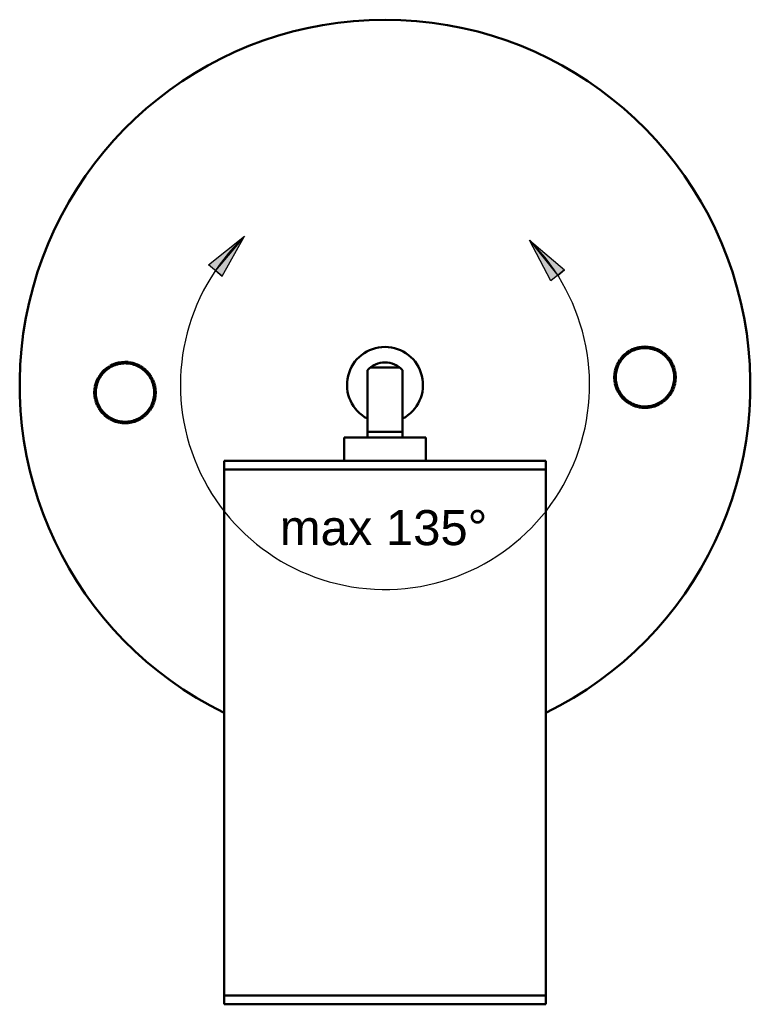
# Model space of a CAD drawing. Header units: millimetres. Extents: x 230 to 618, y 105 to 473.
# Tile 1 of 3: x 231 to 356, y 105 to 274. Entities that reach past the tile are written whole.
import ezdxf

# ---------------------------------------------------------------- set-up
doc = ezdxf.new("R2010")
doc.units = ezdxf.units.MM
doc.header["$LTSCALE"] = 2
for name, color, linetype, lineweight in [('Geometria szkicu (ISO)', 7, 'Continuous', 25), ('Kreskowanie (ISO)', 7, 'Continuous', 18), ('Symbol (ISO)', 7, 'Continuous', 25), ('Widoczne (ISO)', 7, 'Continuous', 50)]:
    doc.layers.add(name, color=color, linetype=linetype, lineweight=lineweight)
doc.styles.add('Tekst notatki (ISO)', font='arial.ttf')

msp = doc.modelspace()

# ---------------------------------------------------------------- hatches: boundary and pattern name
at = {"layer": 'Kreskowanie (ISO)'}
h = msp.add_hatch(color=256, dxfattribs=at)
edge = h.paths.add_edge_path()
edge.add_arc((293.71, 211.23), 35, 133.3928, 146.0235)
edge.add_line((264.69, 230.79), (263.54, 231.76))
edge.add_line((263.54, 231.76), (269.66, 236.67))
h = msp.add_hatch(color=256, dxfattribs=at)
edge = h.paths.add_edge_path()
edge.add_arc((293.71, 211.23), 35, 133.3928, 146.0235)
edge.add_line((264.69, 230.79), (269.66, 236.67))
for points in [[(269.66, 236.67), (264.69, 230.79), (265.83, 229.82)], [(318.46, 235.98), (323.27, 229.97), (322.1, 229.03)]]:
    msp.add_hatch(color=256, dxfattribs=at).paths.add_polyline_path(points)
h = msp.add_hatch(color=256, dxfattribs=at)
edge = h.paths.add_edge_path()
edge.add_line((318.46, 235.98), (323.27, 229.97))
edge.add_arc((293.71, 211.23), 35, 32.3694, 45)
h = msp.add_hatch(color=256, dxfattribs=at)
edge = h.paths.add_edge_path()
edge.add_arc((293.71, 211.23), 35, 32.3694, 45)
edge.add_line((318.46, 235.98), (324.44, 230.91))
edge.add_line((324.44, 230.91), (323.27, 229.97))

# ---------------------------------------------------------------- linework, layer by layer
at = {"layer": 'Geometria szkicu (ISO)'}
for p, q in [((263.54, 231.76), (269.66, 236.67)), ((269.66, 236.67), (264.69, 230.79)), ((265.83, 229.82), (269.66, 236.67)), ((318.46, 235.98), (323.27, 229.97)), ((322.1, 229.03), (318.46, 235.98)), ((318.46, 235.98), (324.44, 230.91)), ((265.83, 229.82), (263.54, 231.76)), ((324.44, 230.91), (322.1, 229.03)), ((323.27, 229.97), (324.44, 230.91)), ((264.69, 230.79), (265.83, 229.82))]:
    msp.add_line(p, q, dxfattribs=at)
msp.add_arc((293.71, 211.23), 35, 133.3928, 45, dxfattribs=at)
at = {"layer": 'Widoczne (ISO)'}
for p, q in [((336.06, 217.35), (336.53, 217.53)), ((336.62, 217.29), (336.53, 217.53)), ((336.57, 217.54), (337.06, 217.67)), ((336.64, 217.3), (336.57, 217.54)), ((336.64, 217.3), (336.88, 217.37)), ((336.88, 217.37), (337.12, 217.43)), ((337.12, 217.43), (337.06, 217.67)), ((337.11, 217.68), (337.6, 217.76)), ((337.15, 217.44), (337.11, 217.68)), ((337.15, 217.44), (337.39, 217.48)), ((337.39, 217.48), (337.64, 217.52)), ((337.64, 217.52), (337.6, 217.76)), ((337.65, 217.77), (338.15, 217.8)), ((337.66, 217.52), (337.65, 217.77)), ((337.66, 217.52), (337.91, 217.53)), ((337.91, 217.53), (338.16, 217.55)), ((338.16, 217.55), (338.15, 217.8)), ((338.19, 217.55), (338.2, 217.8)), ((338.19, 217.55), (338.44, 217.54)), ((338.2, 217.8), (338.7, 217.77)), ((338.44, 217.54), (338.69, 217.52)), ((338.69, 217.52), (338.7, 217.77)), ((338.71, 217.52), (338.75, 217.77)), ((338.71, 217.52), (338.96, 217.48)), ((338.75, 217.77), (339.24, 217.69)), ((338.96, 217.48), (339.2, 217.44)), ((339.2, 217.44), (339.24, 217.69)), ((339.23, 217.44), (339.29, 217.68)), ((339.23, 217.44), (339.47, 217.38)), ((339.29, 217.68), (339.77, 217.55)), ((339.47, 217.38), (339.71, 217.31)), ((339.71, 217.31), (339.77, 217.55)), ((339.73, 217.3), (339.82, 217.54)), ((339.82, 217.54), (340.29, 217.36)), ((333.94, 215.64), (334.26, 216.03)), ((334.45, 215.87), (334.26, 216.03)), ((334.29, 216.07), (334.64, 216.42)), ((334.47, 215.89), (334.29, 216.07)), ((334.29, 215.68), (334.45, 215.87)), ((334.47, 215.89), (334.64, 216.07)), ((334.82, 216.24), (334.64, 216.42)), ((334.64, 216.07), (334.82, 216.24)), ((334.68, 216.45), (335.07, 216.77)), ((334.84, 216.26), (334.68, 216.45)), ((334.84, 216.26), (335.03, 216.42)), ((335.03, 216.42), (335.23, 216.58)), ((335.23, 216.58), (335.07, 216.77)), ((335.11, 216.8), (335.53, 217.07)), ((335.24, 216.59), (335.11, 216.8)), ((335.24, 216.59), (335.45, 216.73)), ((335.45, 216.73), (335.66, 216.86)), ((335.66, 216.86), (335.53, 217.07)), ((335.57, 217.1), (336.01, 217.33)), ((335.68, 216.88), (335.57, 217.1)), ((335.68, 216.88), (335.91, 216.99)), ((335.91, 216.99), (336.13, 217.1)), ((336.13, 217.1), (336.01, 217.33)), ((336.15, 217.11), (336.06, 217.35)), ((336.15, 217.11), (336.38, 217.2)), ((336.38, 217.2), (336.62, 217.29)), ((339.73, 217.3), (339.97, 217.22)), ((339.97, 217.22), (340.2, 217.13)), ((340.2, 217.13), (340.29, 217.36)), ((340.22, 217.12), (340.34, 217.34)), ((340.22, 217.12), (340.45, 217)), ((340.34, 217.34), (340.78, 217.11)), ((340.45, 217), (340.67, 216.89)), ((340.67, 216.89), (340.78, 217.11)), ((340.69, 216.88), (340.83, 217.09)), ((340.69, 216.88), (340.9, 216.74)), ((340.83, 217.09), (341.25, 216.82)), ((340.9, 216.74), (341.11, 216.61)), ((341.11, 216.61), (341.25, 216.82)), ((341.13, 216.59), (341.29, 216.79)), ((341.13, 216.59), (341.32, 216.44)), ((341.29, 216.79), (341.68, 216.48)), ((341.32, 216.44), (341.52, 216.28)), ((341.52, 216.28), (341.68, 216.48)), ((341.54, 216.26), (341.71, 216.44)), ((341.54, 216.26), (341.71, 216.09)), ((341.71, 216.44), (342.07, 216.09)), ((341.71, 216.09), (341.89, 215.91)), ((341.89, 215.91), (342.07, 216.09)), ((341.91, 215.89), (342.1, 216.05)), ((341.91, 215.89), (342.07, 215.7)), ((342.07, 215.7), (342.22, 215.51)), ((342.1, 216.05), (342.42, 215.67)), ((245.72, 213.84), (246.11, 214.15)), ((246.26, 213.96), (246.11, 214.15)), ((246.15, 214.18), (246.56, 214.46)), ((246.28, 213.97), (246.15, 214.18)), ((246.28, 213.97), (246.49, 214.11)), ((246.49, 214.11), (246.7, 214.25)), ((246.7, 214.25), (246.56, 214.46)), ((246.61, 214.48), (247.05, 214.71)), ((246.72, 214.26), (246.61, 214.48)), ((246.72, 214.26), (246.94, 214.37)), ((246.94, 214.37), (247.17, 214.49)), ((247.17, 214.49), (247.05, 214.71)), ((247.1, 214.73), (247.57, 214.91)), ((247.19, 214.5), (247.1, 214.73)), ((247.19, 214.5), (247.42, 214.59)), ((247.42, 214.59), (247.66, 214.68)), ((247.66, 214.68), (247.57, 214.91)), ((247.61, 214.93), (248.1, 215.06)), ((247.68, 214.69), (247.61, 214.93)), ((247.68, 214.69), (247.92, 214.75)), ((247.92, 214.75), (248.16, 214.82)), ((248.16, 214.82), (248.1, 215.06)), ((248.14, 215.07), (248.64, 215.15)), ((248.18, 214.82), (248.14, 215.07)), ((248.18, 214.82), (248.43, 214.86)), ((248.43, 214.86), (248.68, 214.9)), ((248.68, 214.9), (248.64, 215.15)), ((248.69, 215.15), (249.19, 215.18)), ((248.7, 214.9), (248.69, 215.15)), ((248.7, 214.9), (248.95, 214.92)), ((248.95, 214.92), (249.2, 214.93)), ((249.2, 214.93), (249.19, 215.18)), ((249.23, 214.93), (249.24, 215.18)), ((249.23, 214.93), (249.47, 214.92)), ((249.24, 215.18), (249.74, 215.16)), ((249.47, 214.92), (249.72, 214.91)), ((249.72, 214.91), (249.74, 215.16)), ((249.75, 214.91), (249.79, 215.15)), ((249.75, 214.91), (250, 214.87)), ((249.79, 215.15), (250.28, 215.08)), ((250, 214.87), (250.24, 214.83)), ((250.24, 214.83), (250.28, 215.08)), ((250.27, 214.82), (250.33, 215.07)), ((250.27, 214.82), (250.51, 214.76)), ((250.33, 215.07), (250.81, 214.94)), ((250.51, 214.76), (250.75, 214.7)), ((250.75, 214.7), (250.81, 214.94)), ((250.77, 214.69), (250.86, 214.92)), ((250.77, 214.69), (251.01, 214.6)), ((250.86, 214.92), (251.33, 214.74)), ((251.01, 214.6), (251.24, 214.51)), ((251.24, 214.51), (251.33, 214.74)), ((251.26, 214.5), (251.37, 214.72)), ((251.26, 214.5), (251.48, 214.39)), ((251.37, 214.72), (251.82, 214.5)), ((251.48, 214.39), (251.71, 214.28)), ((251.71, 214.28), (251.82, 214.5)), ((251.73, 214.26), (251.86, 214.47)), ((251.73, 214.26), (251.94, 214.13)), ((251.86, 214.47), (252.28, 214.2)), ((251.94, 214.13), (252.15, 213.99)), ((252.15, 213.99), (252.28, 214.2)), ((252.17, 213.98), (252.33, 214.17)), ((252.33, 214.17), (252.71, 213.86)), ((296.18, 214.23), (291.24, 214.23)), ((333.05, 213.64), (333.18, 214.13)), ((333.42, 214.06), (333.18, 214.13)), ((333.19, 214.17), (333.37, 214.64)), ((333.43, 214.09), (333.19, 214.17)), ((333.36, 213.82), (333.42, 214.06)), ((333.61, 214.55), (333.37, 214.64)), ((333.39, 214.69), (333.62, 215.13)), ((333.62, 214.57), (333.39, 214.69)), ((333.43, 214.09), (333.52, 214.32)), ((333.52, 214.32), (333.61, 214.55)), ((333.84, 215.02), (333.62, 215.13)), ((333.62, 214.57), (333.73, 214.8)), ((333.64, 215.18), (333.91, 215.6)), ((333.85, 215.04), (333.64, 215.18)), ((333.73, 214.8), (333.84, 215.02)), ((333.85, 215.04), (333.99, 215.25)), ((334.12, 215.46), (333.91, 215.6)), ((334.14, 215.48), (333.94, 215.64)), ((333.99, 215.25), (334.12, 215.46)), ((334.14, 215.48), (334.29, 215.68)), ((342.22, 215.51), (342.42, 215.67)), ((342.24, 215.49), (342.45, 215.62)), ((342.24, 215.49), (342.38, 215.28)), ((342.38, 215.28), (342.51, 215.07)), ((342.45, 215.62), (342.72, 215.21)), ((342.51, 215.07), (342.72, 215.21)), ((342.52, 215.05), (342.75, 215.16)), ((342.52, 215.05), (342.64, 214.83)), ((342.64, 214.83), (342.75, 214.6)), ((342.75, 215.16), (342.97, 214.72)), ((342.75, 214.6), (342.97, 214.72)), ((342.76, 214.58), (343, 214.67)), ((342.76, 214.58), (342.85, 214.35)), ((342.85, 214.35), (342.94, 214.12)), ((342.94, 214.12), (343.18, 214.21)), ((342.95, 214.09), (343.19, 214.16)), ((342.95, 214.09), (343.02, 213.85)), ((343, 214.67), (343.18, 214.21)), ((343.19, 214.16), (343.32, 213.68)), ((244.43, 212.07), (244.66, 212.52)), ((244.88, 212.41), (244.66, 212.52)), ((244.68, 212.56), (244.95, 212.98)), ((244.89, 212.43), (244.68, 212.56)), ((244.77, 212.18), (244.88, 212.41)), ((244.89, 212.43), (245.03, 212.64)), ((245.16, 212.85), (244.95, 212.98)), ((244.98, 213.02), (245.3, 213.41)), ((245.18, 212.87), (244.98, 213.02)), ((245.03, 212.64), (245.16, 212.85)), ((245.18, 212.87), (245.33, 213.06)), ((245.49, 213.26), (245.3, 213.41)), ((245.33, 213.45), (245.68, 213.8)), ((245.51, 213.27), (245.33, 213.45)), ((245.33, 213.06), (245.49, 213.26)), ((245.51, 213.27), (245.68, 213.45)), ((245.86, 213.63), (245.68, 213.8)), ((245.68, 213.45), (245.86, 213.63)), ((245.88, 213.64), (245.72, 213.84)), ((245.88, 213.64), (246.07, 213.8)), ((246.07, 213.8), (246.26, 213.96)), ((252.17, 213.98), (252.36, 213.82)), ((252.36, 213.82), (252.56, 213.67)), ((252.56, 213.67), (252.71, 213.86)), ((252.58, 213.65), (252.75, 213.83)), ((252.58, 213.65), (252.75, 213.47)), ((252.75, 213.83), (253.11, 213.47)), ((252.75, 213.47), (252.93, 213.3)), ((252.93, 213.3), (253.11, 213.47)), ((252.95, 213.28), (253.14, 213.44)), ((252.95, 213.28), (253.1, 213.09)), ((253.1, 213.09), (253.26, 212.89)), ((253.14, 213.44), (253.46, 213.05)), ((253.26, 212.89), (253.46, 213.05)), ((253.28, 212.87), (253.49, 213.01)), ((253.28, 212.87), (253.41, 212.66)), ((253.41, 212.66), (253.55, 212.45)), ((253.49, 213.01), (253.76, 212.59)), ((253.55, 212.45), (253.76, 212.59)), ((253.56, 212.43), (253.78, 212.55)), ((253.56, 212.43), (253.68, 212.21)), ((253.78, 212.55), (254.01, 212.1)), ((290.71, 206.62), (290.71, 213.73)), ((296.71, 213.73), (296.71, 206.62)), ((332.93, 212.55), (332.96, 213.05)), ((333.18, 212.54), (332.93, 212.55)), ((333.18, 212.51), (332.93, 212.5)), ((332.96, 212), (332.93, 212.5)), ((332.96, 213.1), (333.04, 213.59)), ((333.21, 213.06), (332.96, 213.1)), ((333.21, 213.04), (332.96, 213.05)), ((333.29, 213.56), (333.04, 213.59)), ((333.29, 213.58), (333.05, 213.64)), ((333.18, 212.54), (333.2, 212.79)), ((333.2, 212.26), (333.18, 212.51)), ((333.2, 212.79), (333.21, 213.04)), ((333.21, 213.06), (333.25, 213.31)), ((333.25, 213.31), (333.29, 213.56)), ((333.29, 213.58), (333.36, 213.82)), ((343.02, 213.85), (343.08, 213.61)), ((343.08, 213.61), (343.32, 213.68)), ((343.09, 213.59), (343.33, 213.63)), ((343.09, 213.59), (343.13, 213.34)), ((343.13, 213.34), (343.17, 213.09)), ((343.17, 213.09), (343.41, 213.13)), ((343.17, 213.07), (343.42, 213.08)), ((343.17, 213.07), (343.18, 212.82)), ((343.18, 212.82), (343.2, 212.57)), ((343.2, 212.55), (343.18, 212.3)), ((343.2, 212.57), (343.45, 212.58)), ((343.2, 212.55), (343.45, 212.53)), ((343.33, 213.63), (343.41, 213.13)), ((343.42, 213.08), (343.45, 212.58)), ((343.45, 212.53), (343.42, 212.03)), ((244, 210.48), (244.08, 210.98)), ((244.33, 210.94), (244.08, 210.98)), ((244.09, 211.03), (244.22, 211.51)), ((244.33, 210.96), (244.09, 211.03)), ((244.46, 211.45), (244.22, 211.51)), ((244.23, 211.56), (244.41, 212.03)), ((244.47, 211.47), (244.23, 211.56)), ((244.25, 210.45), (244.29, 210.69)), ((244.29, 210.69), (244.33, 210.94)), ((244.33, 210.96), (244.4, 211.21)), ((244.4, 211.21), (244.46, 211.45)), ((244.64, 211.94), (244.41, 212.03)), ((244.65, 211.96), (244.43, 212.07)), ((244.47, 211.47), (244.56, 211.7)), ((244.56, 211.7), (244.64, 211.94)), ((244.65, 211.96), (244.77, 212.18)), ((253.68, 212.21), (253.79, 211.99)), ((253.79, 211.99), (254.01, 212.1)), ((253.8, 211.97), (254.03, 212.06)), ((253.8, 211.97), (253.89, 211.73)), ((253.89, 211.73), (253.98, 211.5)), ((253.98, 211.5), (254.21, 211.59)), ((253.99, 211.48), (254.23, 211.54)), ((253.99, 211.48), (254.05, 211.24)), ((254.03, 212.06), (254.21, 211.59)), ((254.05, 211.24), (254.12, 210.99)), ((254.12, 210.99), (254.36, 211.06)), ((254.12, 210.97), (254.37, 211.01)), ((254.12, 210.97), (254.16, 210.72)), ((254.16, 210.72), (254.2, 210.48)), ((254.23, 211.54), (254.36, 211.06)), ((254.37, 211.01), (254.45, 210.52)), ((333.21, 212.02), (332.96, 212)), ((333.21, 211.99), (332.97, 211.95)), ((333.05, 211.46), (332.97, 211.95)), ((333.29, 211.5), (333.05, 211.46)), ((333.3, 211.47), (333.06, 211.41)), ((333.19, 210.93), (333.06, 211.41)), ((333.43, 210.99), (333.19, 210.93)), ((333.21, 212.02), (333.2, 212.26)), ((333.44, 210.97), (333.2, 210.88)), ((333.39, 210.41), (333.2, 210.88)), ((333.25, 211.74), (333.21, 211.99)), ((333.29, 211.5), (333.25, 211.74)), ((333.36, 211.23), (333.3, 211.47)), ((333.43, 210.99), (333.36, 211.23)), ((333.53, 210.74), (333.44, 210.97)), ((333.62, 210.5), (333.53, 210.74)), ((342.86, 210.76), (342.77, 210.53)), ((342.95, 211), (342.86, 210.76)), ((342.95, 211), (343.19, 210.91)), ((343.02, 211.26), (342.96, 211.02)), ((342.96, 211.02), (343.2, 210.96)), ((343.19, 210.91), (343.01, 210.44)), ((343.09, 211.5), (343.02, 211.26)), ((343.13, 211.78), (343.09, 211.53)), ((343.09, 211.53), (343.34, 211.49)), ((343.09, 211.5), (343.33, 211.44)), ((343.17, 212.02), (343.13, 211.78)), ((343.18, 212.3), (343.17, 212.05)), ((343.17, 212.05), (343.42, 212.03)), ((343.17, 212.02), (343.42, 211.98)), ((343.33, 211.44), (343.2, 210.96)), ((343.42, 211.98), (343.34, 211.49)), ((243.97, 209.93), (244, 210.43)), ((244.22, 209.92), (243.97, 209.93)), ((244.22, 209.9), (243.97, 209.88)), ((244, 209.39), (243.97, 209.88)), ((244.25, 210.45), (244, 210.48)), ((244.25, 210.42), (244, 210.43)), ((244.25, 209.4), (244, 209.39)), ((244.25, 209.38), (244.01, 209.34)), ((244.09, 208.84), (244.01, 209.34)), ((244.22, 209.92), (244.23, 210.17)), ((244.24, 209.65), (244.22, 209.9)), ((244.23, 210.17), (244.25, 210.42)), ((244.25, 209.4), (244.24, 209.65)), ((244.29, 209.13), (244.25, 209.38)), ((244.33, 208.88), (244.29, 209.13)), ((254.17, 209.16), (254.13, 208.91)), ((254.21, 209.41), (254.17, 209.16)), ((254.2, 210.48), (254.45, 210.52)), ((254.21, 210.45), (254.46, 210.47)), ((254.21, 210.45), (254.22, 210.2)), ((254.22, 209.68), (254.21, 209.43)), ((254.21, 209.43), (254.46, 209.42)), ((254.21, 209.41), (254.46, 209.37)), ((254.22, 210.2), (254.23, 209.95)), ((254.23, 209.93), (254.22, 209.68)), ((254.23, 209.95), (254.48, 209.97)), ((254.23, 209.93), (254.48, 209.92)), ((254.46, 209.37), (254.38, 208.87)), ((254.46, 210.47), (254.48, 209.97)), ((254.48, 209.92), (254.46, 209.42)), ((333.62, 210.5), (333.39, 210.41)), ((333.63, 210.48), (333.41, 210.37)), ((333.63, 209.92), (333.41, 210.37)), ((333.74, 210.26), (333.63, 210.48)), ((333.86, 210.04), (333.63, 209.92)), ((333.87, 210.01), (333.66, 209.88)), ((333.93, 209.46), (333.66, 209.88)), ((333.86, 210.04), (333.74, 210.26)), ((334.01, 209.81), (333.87, 210.01)), ((334.14, 209.6), (333.93, 209.46)), ((334.16, 209.58), (333.96, 209.42)), ((334.28, 209.03), (333.96, 209.42)), ((334.14, 209.6), (334.01, 209.81)), ((334.31, 209.38), (334.16, 209.58)), ((334.47, 209.19), (334.28, 209.03)), ((334.47, 209.19), (334.31, 209.38)), ((334.49, 209.17), (334.31, 208.99)), ((334.67, 208.64), (334.31, 208.99)), ((334.67, 209), (334.49, 209.17)), ((334.84, 208.82), (334.67, 209)), ((341.74, 209.02), (341.56, 208.84)), ((341.91, 209.2), (341.74, 209.02)), ((342.09, 209.02), (341.74, 208.66)), ((341.91, 209.2), (342.09, 209.02)), ((342.09, 209.41), (341.93, 209.21)), ((341.93, 209.21), (342.12, 209.06)), ((342.24, 209.6), (342.09, 209.41)), ((342.44, 209.45), (342.12, 209.06)), ((342.24, 209.6), (342.44, 209.45)), ((342.39, 209.83), (342.26, 209.62)), ((342.26, 209.62), (342.47, 209.49)), ((342.53, 210.04), (342.39, 209.83)), ((342.74, 209.91), (342.47, 209.49)), ((342.53, 210.04), (342.74, 209.91)), ((342.65, 210.29), (342.54, 210.06)), ((342.54, 210.06), (342.76, 209.95)), ((342.77, 210.51), (342.65, 210.29)), ((342.99, 210.4), (342.76, 209.95)), ((342.77, 210.53), (343.01, 210.44)), ((342.77, 210.51), (342.99, 210.4)), ((244.33, 208.88), (244.09, 208.84)), ((244.34, 208.86), (244.1, 208.79)), ((244.23, 208.31), (244.1, 208.79)), ((244.47, 208.38), (244.23, 208.31)), ((244.48, 208.35), (244.24, 208.26)), ((244.42, 207.8), (244.24, 208.26)), ((244.4, 208.62), (244.34, 208.86)), ((244.47, 208.38), (244.4, 208.62)), ((244.66, 207.89), (244.42, 207.8)), ((244.67, 207.86), (244.44, 207.75)), ((244.67, 207.31), (244.44, 207.75)), ((244.57, 208.12), (244.48, 208.35)), ((244.66, 207.89), (244.57, 208.12)), ((244.78, 207.64), (244.67, 207.86)), ((244.9, 207.42), (244.67, 207.31)), ((244.91, 207.4), (244.7, 207.26)), ((244.97, 206.84), (244.7, 207.26)), ((244.9, 207.42), (244.78, 207.64)), ((245.04, 207.19), (244.91, 207.4)), ((253.57, 207.43), (253.43, 207.22)), ((253.78, 207.29), (253.51, 206.87)), ((253.57, 207.43), (253.78, 207.29)), ((253.69, 207.67), (253.58, 207.45)), ((253.58, 207.45), (253.8, 207.33)), ((253.8, 207.89), (253.69, 207.67)), ((253.8, 207.89), (254.03, 207.78)), ((254.03, 207.78), (253.8, 207.33)), ((253.9, 208.15), (253.81, 207.92)), ((253.81, 207.92), (254.05, 207.83)), ((253.99, 208.38), (253.9, 208.15)), ((253.99, 208.38), (254.22, 208.29)), ((254.06, 208.65), (254, 208.41)), ((254, 208.41), (254.24, 208.34)), ((254.22, 208.29), (254.05, 207.83)), ((254.13, 208.89), (254.06, 208.65)), ((254.13, 208.91), (254.38, 208.87)), ((254.13, 208.89), (254.37, 208.83)), ((254.37, 208.83), (254.24, 208.34)), ((334.84, 208.82), (334.67, 208.64)), ((334.86, 208.8), (334.7, 208.61)), ((335.09, 208.3), (334.7, 208.61)), ((335.06, 208.65), (334.86, 208.8)), ((335.25, 208.49), (335.06, 208.65)), ((335.25, 208.49), (335.09, 208.3)), ((335.27, 208.48), (335.13, 208.27)), ((335.55, 207.99), (335.13, 208.27)), ((335.48, 208.34), (335.27, 208.48)), ((335.69, 208.2), (335.48, 208.34)), ((335.69, 208.2), (335.55, 207.99)), ((335.71, 208.19), (335.6, 207.97)), ((336.04, 207.74), (335.6, 207.97)), ((335.93, 208.08), (335.71, 208.19)), ((336.16, 207.97), (335.93, 208.08)), ((336.16, 207.97), (336.04, 207.74)), ((336.18, 207.96), (336.09, 207.72)), ((336.56, 207.55), (336.09, 207.72)), ((336.41, 207.87), (336.18, 207.96)), ((336.65, 207.78), (336.41, 207.87)), ((336.65, 207.78), (336.56, 207.55)), ((336.67, 207.77), (336.61, 207.53)), ((337.09, 207.4), (336.61, 207.53)), ((336.91, 207.71), (336.67, 207.77)), ((337.15, 207.64), (336.91, 207.71)), ((337.15, 207.64), (337.09, 207.4)), ((337.18, 207.64), (337.14, 207.39)), ((337.63, 207.32), (337.14, 207.39)), ((337.42, 207.6), (337.18, 207.64)), ((337.67, 207.56), (337.42, 207.6)), ((337.67, 207.56), (337.63, 207.32)), ((337.69, 207.56), (337.68, 207.31)), ((338.18, 207.29), (337.68, 207.31)), ((337.94, 207.55), (337.69, 207.56)), ((338.19, 207.54), (337.94, 207.55)), ((338.19, 207.54), (338.18, 207.29)), ((338.47, 207.55), (338.22, 207.54)), ((338.22, 207.54), (338.23, 207.29)), ((338.73, 207.31), (338.23, 207.29)), ((338.72, 207.56), (338.47, 207.55)), ((338.72, 207.56), (338.73, 207.31)), ((338.99, 207.61), (338.74, 207.57)), ((338.74, 207.57), (338.78, 207.32)), ((339.27, 207.4), (338.78, 207.32)), ((339.23, 207.65), (338.99, 207.61)), ((339.23, 207.65), (339.27, 207.4)), ((339.5, 207.72), (339.26, 207.65)), ((339.26, 207.65), (339.32, 207.41)), ((339.81, 207.54), (339.32, 207.41)), ((339.74, 207.78), (339.5, 207.72)), ((339.74, 207.78), (339.81, 207.54)), ((340, 207.88), (339.76, 207.79)), ((339.76, 207.79), (339.85, 207.56)), ((340.32, 207.74), (339.85, 207.56)), ((340.23, 207.97), (340, 207.88)), ((340.23, 207.97), (340.32, 207.74)), ((340.47, 208.09), (340.25, 207.98)), ((340.25, 207.98), (340.37, 207.76)), ((340.81, 207.99), (340.37, 207.76)), ((340.7, 208.21), (340.47, 208.09)), ((340.7, 208.21), (340.81, 207.99)), ((340.93, 208.36), (340.72, 208.22)), ((340.72, 208.22), (340.85, 208.01)), ((341.27, 208.28), (340.85, 208.01)), ((341.14, 208.49), (340.93, 208.36)), ((341.14, 208.49), (341.27, 208.28)), ((341.35, 208.67), (341.16, 208.51)), ((341.16, 208.51), (341.31, 208.31)), ((341.7, 208.63), (341.31, 208.31)), ((341.54, 208.82), (341.35, 208.67)), ((341.54, 208.82), (341.7, 208.63)), ((341.56, 208.84), (341.74, 208.66)), ((245.18, 206.98), (244.97, 206.84)), ((245.2, 206.96), (245, 206.8)), ((245.32, 206.42), (245, 206.8)), ((245.18, 206.98), (245.04, 207.19)), ((245.35, 206.77), (245.2, 206.96)), ((245.51, 206.57), (245.32, 206.42)), ((245.51, 206.57), (245.35, 206.77)), ((245.53, 206.56), (245.35, 206.38)), ((245.71, 206.03), (245.35, 206.38)), ((245.7, 206.38), (245.53, 206.56)), ((245.88, 206.2), (245.7, 206.38)), ((245.88, 206.2), (245.71, 206.03)), ((245.9, 206.19), (245.74, 205.99)), ((246.13, 205.68), (245.74, 205.99)), ((246.09, 206.03), (245.9, 206.19)), ((246.29, 205.87), (246.09, 206.03)), ((246.29, 205.87), (246.13, 205.68)), ((246.31, 205.86), (246.17, 205.65)), ((246.59, 205.38), (246.17, 205.65)), ((246.52, 205.72), (246.31, 205.86)), ((246.73, 205.59), (246.52, 205.72)), ((246.73, 205.59), (246.59, 205.38)), ((246.75, 205.58), (246.64, 205.35)), ((246.97, 205.46), (246.75, 205.58)), ((251.74, 205.59), (251.51, 205.48)), ((251.74, 205.59), (251.85, 205.37)), ((251.97, 205.74), (251.76, 205.6)), ((251.76, 205.6), (251.89, 205.4)), ((252.31, 205.67), (251.89, 205.4)), ((252.17, 205.88), (251.97, 205.74)), ((252.17, 205.88), (252.31, 205.67)), ((252.39, 206.05), (252.19, 205.89)), ((252.19, 205.89), (252.35, 205.7)), ((252.74, 206.01), (252.35, 205.7)), ((252.58, 206.21), (252.39, 206.05)), ((252.58, 206.21), (252.74, 206.01)), ((252.78, 206.4), (252.6, 206.22)), ((252.6, 206.22), (252.78, 206.05)), ((252.95, 206.58), (252.78, 206.4)), ((253.13, 206.4), (252.78, 206.05)), ((252.95, 206.58), (253.13, 206.4)), ((253.12, 206.79), (252.97, 206.6)), ((252.97, 206.6), (253.16, 206.44)), ((253.28, 206.99), (253.12, 206.79)), ((253.48, 206.83), (253.16, 206.44)), ((253.28, 206.99), (253.48, 206.83)), ((253.43, 207.22), (253.3, 207.01)), ((253.3, 207.01), (253.51, 206.87)), ((290.71, 205.47), (290.71, 206.62)), ((296.71, 206.62), (296.71, 205.47)), ((247.08, 205.13), (246.64, 205.35)), ((247.2, 205.35), (246.97, 205.46)), ((247.2, 205.35), (247.08, 205.13)), ((247.22, 205.34), (247.13, 205.11)), ((247.6, 204.93), (247.13, 205.11)), ((247.45, 205.25), (247.22, 205.34)), ((247.69, 205.16), (247.45, 205.25)), ((247.69, 205.16), (247.6, 204.93)), ((247.71, 205.16), (247.64, 204.91)), ((248.13, 204.79), (247.64, 204.91)), ((247.95, 205.09), (247.71, 205.16)), ((248.19, 205.03), (247.95, 205.09)), ((248.19, 205.03), (248.13, 204.79)), ((248.22, 205.02), (248.18, 204.78)), ((248.67, 204.7), (248.18, 204.78)), ((248.46, 204.99), (248.22, 205.02)), ((248.71, 204.95), (248.46, 204.99)), ((248.71, 204.95), (248.67, 204.7)), ((248.73, 204.94), (248.72, 204.69)), ((249.22, 204.67), (248.72, 204.69)), ((248.98, 204.93), (248.73, 204.94)), ((249.23, 204.92), (248.98, 204.93)), ((249.23, 204.92), (249.22, 204.67)), ((249.51, 204.93), (249.26, 204.92)), ((249.26, 204.92), (249.27, 204.67)), ((249.77, 204.7), (249.27, 204.67)), ((249.76, 204.95), (249.51, 204.93)), ((249.76, 204.95), (249.77, 204.7)), ((250.03, 204.99), (249.78, 204.95)), ((249.78, 204.95), (249.82, 204.7)), ((250.31, 204.78), (249.82, 204.7)), ((250.27, 205.03), (250.03, 204.99)), ((250.27, 205.03), (250.31, 204.78)), ((250.54, 205.1), (250.3, 205.04)), ((250.3, 205.04), (250.36, 204.79)), ((250.84, 204.92), (250.36, 204.79)), ((250.78, 205.17), (250.54, 205.1)), ((250.78, 205.17), (250.84, 204.92)), ((251.04, 205.26), (250.8, 205.17)), ((250.8, 205.17), (250.89, 204.94)), ((251.36, 205.12), (250.89, 204.94)), ((251.27, 205.35), (251.04, 205.26)), ((251.27, 205.35), (251.36, 205.12)), ((251.51, 205.48), (251.29, 205.36)), ((251.29, 205.36), (251.4, 205.14)), ((251.85, 205.37), (251.4, 205.14)), ((290.71, 205.47), (290.71, 203.23)), ((296.71, 203.23), (296.71, 205.47)), ((300.71, 202.23), (286.71, 202.23)), ((286.71, 202.23), (286.71, 198.23)), ((290.71, 203.23), (296.71, 203.23)), ((290.71, 203.23), (290.71, 202.23)), ((296.71, 203.23), (296.71, 202.23)), ((300.71, 202.23), (300.71, 198.23)), ((321.21, 198.23), (266.21, 198.23)), ((266.21, 198.23), (266.21, 196.73)), ((321.21, 198.23), (321.21, 196.73)), ((266.21, 196.73), (321.21, 196.73)), ((321.21, 196.73), (266.21, 196.73)), ((266.21, 106.73), (266.21, 196.73)), ((321.21, 106.73), (321.21, 196.73)), ((266.21, 106.73), (321.21, 106.73)), ((266.21, 106.73), (266.21, 105.23)), ((321.21, 106.73), (266.21, 106.73)), ((321.21, 106.73), (321.21, 105.23)), ((266.21, 105.23), (321.21, 105.23))]:
    msp.add_line(p, q, dxfattribs=at)
for centre, radius, start, end in [((293.71, 211.23), 62.5, 296.1039, 243.8961), ((293.71, 211.23), 6.5, 297.4864, 242.5136), ((338.19, 212.54), 5, 105.18, 111.18), ((338.19, 212.54), 5, 99.18, 105.18), ((338.19, 212.54), 5, 93.18, 99.18), ((338.19, 212.54), 5, 87.18, 93.18), ((338.19, 212.54), 5, 81.18, 87.18), ((338.19, 212.54), 5, 75.18, 81.18), ((338.19, 212.54), 5, 69.18, 75.18), ((338.19, 212.54), 5, 135.18, 141.18), ((338.19, 212.54), 5, 129.18, 135.18), ((338.19, 212.54), 5, 123.18, 129.18), ((338.19, 212.54), 5, 117.18, 123.18), ((338.19, 212.54), 5, 111.18, 117.18), ((338.19, 212.54), 5, 63.18, 69.18), ((338.19, 212.54), 5, 57.18, 63.18), ((338.19, 212.54), 5, 51.18, 57.18), ((338.19, 212.54), 5, 45.18, 51.18), ((338.19, 212.54), 5, 39.18, 45.18), ((338.19, 212.54), 5, 33.18, 39.18), ((249.23, 209.93), 5, 123.18, 129.18), ((249.23, 209.93), 5, 117.18, 123.18), ((249.23, 209.93), 5, 111.18, 117.18), ((249.23, 209.93), 5, 105.18, 111.18), ((249.23, 209.93), 5, 99.18, 105.18), ((249.23, 209.93), 5, 93.18, 99.18), ((249.23, 209.93), 5, 87.18, 93.18), ((249.23, 209.93), 5, 81.18, 87.18), ((249.23, 209.93), 5, 75.18, 81.18), ((249.23, 209.93), 5, 69.18, 75.18), ((249.23, 209.93), 5, 63.18, 69.18), ((249.23, 209.93), 5, 57.18, 63.18), ((249.23, 209.93), 5, 51.18, 57.18), ((293.71, 211.09), 4, 41.4096, 138.5904), ((338.19, 212.54), 5, 159.18, 165.18), ((338.19, 212.54), 5, 153.18, 159.18), ((338.19, 212.54), 5, 147.18, 153.18), ((338.19, 212.54), 5, 141.18, 147.18), ((338.19, 212.54), 5, 27.18, 33.18), ((338.19, 212.54), 5, 21.18, 27.18), ((338.19, 212.54), 5, 15.18, 21.18), ((249.23, 209.93), 5, 147.18, 153.18), ((249.23, 209.93), 5, 141.18, 147.18), ((249.23, 209.93), 5, 135.18, 141.18), ((249.23, 209.93), 5, 129.18, 135.18), ((249.23, 209.93), 5, 45.18, 51.18), ((249.23, 209.93), 5, 39.18, 45.18), ((249.23, 209.93), 5, 33.18, 39.18), ((249.23, 209.93), 5, 27.18, 33.18), ((338.19, 212.54), 5, 177.18, 183.18), ((338.19, 212.54), 5, 171.18, 177.18), ((338.19, 212.54), 5, 165.18, 171.18), ((338.19, 212.54), 5, 9.18, 15.18), ((338.19, 212.54), 5, 3.18, 9.18), ((338.19, 212.54), 5, 357.18, 3.18), ((249.23, 209.93), 5, 171.18, 177.18), ((249.23, 209.93), 5, 165.18, 171.18), ((249.23, 209.93), 5, 159.18, 165.18), ((249.23, 209.93), 5, 153.18, 159.18), ((249.23, 209.93), 5, 21.18, 27.18), ((249.23, 209.93), 5, 15.18, 21.18), ((249.23, 209.93), 5, 9.18, 15.18), ((249.23, 209.93), 5, 3.18, 9.18), ((338.19, 212.54), 5, 183.18, 189.18), ((338.19, 212.54), 5, 189.18, 195.18), ((338.19, 212.54), 5, 195.18, 201.18), ((338.19, 212.54), 5, 201.18, 207.18), ((338.19, 212.54), 5, 333.18, 339.18), ((338.19, 212.54), 5, 339.18, 345.18), ((338.19, 212.54), 5, 345.18, 351.18), ((338.19, 212.54), 5, 351.18, 357.18), ((249.23, 209.93), 5, 177.18, 183.18), ((249.23, 209.93), 5, 183.18, 189.18), ((249.23, 209.93), 5, 189.18, 195.18), ((249.23, 209.93), 5, 345.18, 351.18), ((249.23, 209.93), 5, 351.18, 357.18), ((249.23, 209.93), 5, 357.18, 3.18), ((338.19, 212.54), 5, 207.18, 213.18), ((338.19, 212.54), 5, 213.18, 219.18), ((338.19, 212.54), 5, 219.18, 225.18), ((338.19, 212.54), 5, 225.18, 231.18), ((338.19, 212.54), 5, 309.18, 315.18), ((338.19, 212.54), 5, 315.18, 321.18), ((338.19, 212.54), 5, 321.18, 327.18), ((338.19, 212.54), 5, 327.18, 333.18), ((249.23, 209.93), 5, 195.18, 201.18), ((249.23, 209.93), 5, 201.18, 207.18), ((249.23, 209.93), 5, 207.18, 213.18), ((249.23, 209.93), 5, 327.18, 333.18), ((249.23, 209.93), 5, 333.18, 339.18), ((249.23, 209.93), 5, 339.18, 345.18), ((338.19, 212.54), 5, 231.18, 237.18), ((338.19, 212.54), 5, 237.18, 243.18), ((338.19, 212.54), 5, 243.18, 249.18), ((338.19, 212.54), 5, 249.18, 255.18), ((338.19, 212.54), 5, 255.18, 261.18), ((338.19, 212.54), 5, 261.18, 267.18), ((338.19, 212.54), 5, 267.18, 273.18), ((338.19, 212.54), 5, 273.18, 279.18), ((338.19, 212.54), 5, 279.18, 285.18), ((338.19, 212.54), 5, 285.18, 291.18), ((338.19, 212.54), 5, 291.18, 297.18), ((338.19, 212.54), 5, 297.18, 303.18), ((338.19, 212.54), 5, 303.18, 309.18), ((249.23, 209.93), 5, 213.18, 219.18), ((249.23, 209.93), 5, 219.18, 225.18), ((249.23, 209.93), 5, 225.18, 231.18), ((249.23, 209.93), 5, 231.18, 237.18), ((249.23, 209.93), 5, 237.18, 243.18), ((249.23, 209.93), 5, 297.18, 303.18), ((249.23, 209.93), 5, 303.18, 309.18), ((249.23, 209.93), 5, 309.18, 315.18), ((249.23, 209.93), 5, 315.18, 321.18), ((249.23, 209.93), 5, 321.18, 327.18), ((249.23, 209.93), 5, 243.18, 249.18), ((249.23, 209.93), 5, 249.18, 255.18), ((249.23, 209.93), 5, 255.18, 261.18), ((249.23, 209.93), 5, 261.18, 267.18), ((249.23, 209.93), 5, 267.18, 273.18), ((249.23, 209.93), 5, 273.18, 279.18), ((249.23, 209.93), 5, 279.18, 285.18), ((249.23, 209.93), 5, 285.18, 291.18), ((249.23, 209.93), 5, 291.18, 297.18)]:
    msp.add_arc(centre, radius, start, end, dxfattribs=at)

# ---------------------------------------------------------------- texts
at = {"layer": 'Symbol (ISO)', "insert": (275.71, 189.81), "char_height": 6, "width": 35.497, "attachment_point": 1, "style": 'Tekst notatki (ISO)'}
msp.add_mtext('\\fArial|b0|i0;{\\H6.0000;max 135°}', dxfattribs=at)

doc.saveas('drawing.dxf')
